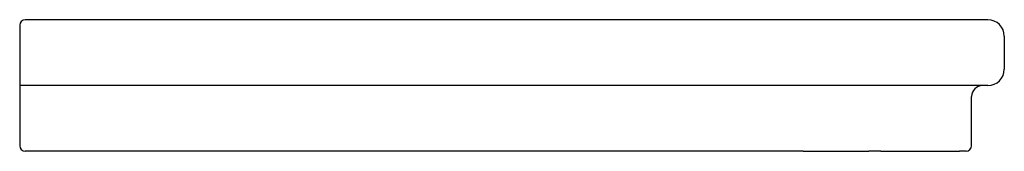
# Model space of a CAD drawing. Header units: millimetres. Extents: x -0.4 to 0.4, y 0 to 0.106.
import ezdxf

# ---------------------------------------------------------------- set-up
doc = ezdxf.new("R2010")
doc.units = ezdxf.units.MM
doc.layers.add('BLOCKS', color=3, linetype='Continuous')

msp = doc.modelspace()

# ---------------------------------------------------------------- linework, layer by layer
at = {"layer": 'BLOCKS', "linetype": 'Continuous'}
for p, q in [((0.38669, 0.10649), (-0.39556, 0.10649)), ((-0.4, 0.10205), (-0.4, 0.00444)), ((0.4, 0.09318), (0.4, 0.06656)), ((0.38669, 0.05325), (0.38225, 0.05325)), ((0.37338, 0.00444), (0.37338, 0.04437)), ((-0.38803, 0), (-0.39556, 0)), ((0.08134, 0), (-0.38803, 0)), ((0.22693, 0), (0.08134, 0)), ((0.2367, 0), (0.22693, 0)), ((0.2367, 0), (0.28994, 0)), ((0.2997, 0), (0.28994, 0)), ((0.2997, 0), (0.36362, 0)), ((0.36894, 0), (0.36362, 0))]:
    msp.add_line(p, q, dxfattribs=at)
at = {"layer": 'BLOCKS'}
msp.add_line((0.38669, 0.05325), (-0.4, 0.05325), dxfattribs=at)
at = {"layer": 'BLOCKS', "linetype": 'Continuous'}
for centre, radius, start, end in [((-0.39556, 0.10205), 0.00444, 90, 180), ((0.38669, 0.09318), 0.01331, 0, 90), ((0.38669, 0.06656), 0.01331, 270, 0), ((0.38225, 0.04437), 0.00887, 90, 180), ((-0.39556, 0.00444), 0.00444, 180, 270), ((0.36894, 0.00444), 0.00444, 270, 0)]:
    msp.add_arc(centre, radius, start, end, dxfattribs=at)

doc.saveas('drawing.dxf')
